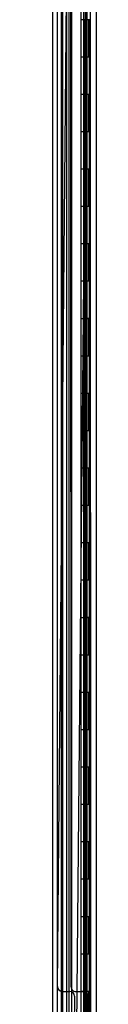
# Model space of a CAD drawing. Header units: inches. Extents: x 2 to 538, y -2 to 358.
# Tile 28 of 39: x 296.31 to 298.04, y 152.84 to 179.19. Entities that reach past the tile are written whole.
import ezdxf
from ezdxf.enums import TextEntityAlignment as Align
from ezdxf.lldxf.tags import DXFTag

# ---------------------------------------------------------------- set-up
doc = ezdxf.new("R2010")
doc.units = ezdxf.units.IN
doc.header["$MEASUREMENT"] = 0
for name, color, linetype in [('COM52825', 7, 'Continuous'), ('COM52826', 7, 'Continuous'), ('COM52847', 7, 'Continuous'), ('COM54578-80', 7, 'Continuous'), ('COM70839-6', 7, 'Continuous'), ('COM71126-4', 7, 'Continuous'), ('Default', 7, 'Continuous'), ('GSK11033', 7, 'Continuous')]:
    doc.layers.add(name, color=color, linetype=linetype)
doc.styles.add('SEACAD_Times_New_Roman', font='times.ttf')
tags = doc.linetypes.add('HIDDEN2', pattern=[0.1875, 0.125, -0.0625]).pattern_tags.tags
tags[6:7] = [DXFTag(74, 4), DXFTag(75, 0), DXFTag(340, '0'), DXFTag(46, 0.0), DXFTag(50, 0.0), DXFTag(44, 0.0), DXFTag(45, 0.0)]
tags[4:5] = [DXFTag(74, 4), DXFTag(75, 0), DXFTag(340, '0'), DXFTag(46, 0.0), DXFTag(50, 0.0), DXFTag(44, 0.0), DXFTag(45, 0.0)]
doc.dimstyles.new('HAMMOND_(STH_-_540x360)', dxfattribs={"dimtxt": 2, "dimasz": 2.5, "dimexe": 1, "dimexo": 1, "dimgap": 0.5, "dimtad": 0, "dimtih": 1, "dimtoh": 1, "dimzin": 0, "dimdsep": 46, "dimtxsty": 'SEACAD_Times_New_Roman', "dimblk1": '_SE_FILLED', "dimblk2": '_SE_FILLED', "dimsah": 1, "dimcen": 1, "dimadec": 0, "dimazin": 0, "dimtfac": 0.8, "dimtofl": 0, "dimtmove": 0, "dimatfit": 3, "dimfxl": 1, "dimtolj": 1, "dimtzin": 0, "dimarcsym": 0})

# ---------------------------------------------------------------- blocks, each defined once
blk = doc.blocks.new('SE2')
at = {"layer": 'COM52825', "color": 7, "linetype": 'Continuous'}
blk.add_line((296.876, 111.184), (296.876, 191.189), dxfattribs=at)
at = {"layer": 'COM52826', "color": 7, "linetype": 'HIDDEN2'}
blk.add_line((297.751, 113.249), (297.751, 191.222), dxfattribs=at)
at = {"layer": 'COM52847', "color": 7, "linetype": 'HIDDEN2'}
for p, q in [((297.309, 112.435), (297.309, 189.938)), ((297.759, 190.079), (297.759, 112.295))]:
    blk.add_line(p, q, dxfattribs=at)
at = {"layer": 'COM54578-80', "color": 7, "linetype": 'HIDDEN2'}
for p, q in [((297.135, 191.187), (297.135, 111.187)), ((297.69, 190.186), (297.69, 111.187)), ((297.79, 111.187), (297.79, 190.186)), ((297.729, 178.187), (297.729, 179.186)), ((297.857, 179.186), (297.857, 179.187)), ((297.857, 178.187), (297.857, 179.186)), ((297.866, 179.187), (297.866, 178.187)), ((297.74, 177.187), (297.74, 178.187)), ((297.782, 177.187), (297.782, 178.187)), ((297.685, 177.188), (297.729, 177.188)), ((297.857, 177.188), (297.729, 177.188)), ((297.729, 176.187), (297.729, 177.186)), ((297.857, 177.186), (297.857, 177.187)), ((297.857, 176.187), (297.857, 177.186)), ((297.866, 177.187), (297.866, 176.187)), ((297.74, 175.187), (297.74, 176.187)), ((297.782, 175.187), (297.782, 176.187)), ((297.685, 175.188), (297.729, 175.188)), ((297.857, 175.188), (297.729, 175.188)), ((297.729, 174.187), (297.729, 175.186)), ((297.857, 175.186), (297.857, 175.187)), ((297.857, 174.187), (297.857, 175.186)), ((297.866, 175.187), (297.866, 174.187)), ((297.74, 173.187), (297.74, 174.187)), ((297.782, 173.187), (297.782, 174.187)), ((297.685, 173.188), (297.729, 173.188)), ((297.857, 173.188), (297.729, 173.188)), ((297.729, 172.187), (297.729, 173.186)), ((297.857, 173.186), (297.857, 173.187)), ((297.857, 172.187), (297.857, 173.186)), ((297.866, 173.187), (297.866, 172.187)), ((297.74, 171.187), (297.74, 172.187)), ((297.782, 171.187), (297.782, 172.187)), ((297.685, 171.188), (297.729, 171.188)), ((297.857, 171.188), (297.729, 171.188)), ((297.729, 170.187), (297.729, 171.186)), ((297.857, 171.186), (297.857, 171.187)), ((297.857, 170.187), (297.857, 171.186)), ((297.866, 171.187), (297.866, 170.187)), ((297.74, 169.187), (297.74, 170.187)), ((297.782, 169.187), (297.782, 170.187)), ((297.685, 169.188), (297.729, 169.188)), ((297.857, 169.188), (297.729, 169.188)), ((297.729, 168.187), (297.729, 169.186)), ((297.857, 169.186), (297.857, 169.187)), ((297.857, 168.187), (297.857, 169.186)), ((297.866, 169.187), (297.866, 168.187)), ((297.74, 167.187), (297.74, 168.187)), ((297.782, 167.187), (297.782, 168.187)), ((297.685, 167.188), (297.729, 167.188)), ((297.857, 167.188), (297.729, 167.188)), ((297.729, 166.187), (297.729, 167.186)), ((297.857, 167.186), (297.857, 167.187)), ((297.857, 166.187), (297.857, 167.186)), ((297.866, 167.187), (297.866, 166.187)), ((297.74, 165.187), (297.74, 166.187)), ((297.782, 165.187), (297.782, 166.187)), ((297.685, 165.188), (297.729, 165.188)), ((297.857, 165.188), (297.729, 165.188)), ((297.729, 164.187), (297.729, 165.186)), ((297.857, 165.186), (297.857, 165.187)), ((297.857, 164.187), (297.857, 165.186)), ((297.866, 165.187), (297.866, 164.187)), ((297.74, 163.187), (297.74, 164.187)), ((297.782, 163.187), (297.782, 164.187)), ((297.685, 163.188), (297.729, 163.188)), ((297.857, 163.188), (297.729, 163.188)), ((297.729, 162.187), (297.729, 163.186)), ((297.857, 163.186), (297.857, 163.187)), ((297.857, 162.187), (297.857, 163.186)), ((297.866, 163.187), (297.866, 162.187)), ((297.74, 161.187), (297.74, 162.187)), ((297.782, 161.187), (297.782, 162.187)), ((297.685, 161.188), (297.729, 161.188)), ((297.857, 161.188), (297.729, 161.188)), ((297.729, 160.187), (297.729, 161.186)), ((297.857, 161.186), (297.857, 161.187)), ((297.857, 160.187), (297.857, 161.186)), ((297.866, 161.187), (297.866, 160.187)), ((297.74, 159.187), (297.74, 160.187)), ((297.782, 159.187), (297.782, 160.187)), ((297.685, 159.188), (297.729, 159.188)), ((297.857, 159.188), (297.729, 159.188)), ((297.729, 158.187), (297.729, 159.186)), ((297.857, 159.186), (297.857, 159.187)), ((297.857, 158.187), (297.857, 159.186)), ((297.866, 159.187), (297.866, 158.187)), ((297.74, 157.187), (297.74, 158.187)), ((297.782, 157.187), (297.782, 158.187)), ((297.685, 157.188), (297.729, 157.188)), ((297.857, 157.188), (297.729, 157.188)), ((297.729, 156.187), (297.729, 157.186)), ((297.857, 157.186), (297.857, 157.187)), ((297.857, 156.187), (297.857, 157.186)), ((297.866, 157.187), (297.866, 156.187)), ((297.74, 155.187), (297.74, 156.187)), ((297.782, 155.187), (297.782, 156.187)), ((297.685, 155.188), (297.729, 155.188)), ((297.857, 155.188), (297.729, 155.188)), ((297.729, 154.187), (297.729, 155.186)), ((297.857, 155.186), (297.857, 155.187)), ((297.857, 154.187), (297.857, 155.186)), ((297.866, 155.187), (297.866, 154.187)), ((297.74, 153.187), (297.74, 154.187)), ((297.782, 153.187), (297.782, 154.187)), ((297.685, 153.188), (297.729, 153.188)), ((297.857, 153.188), (297.729, 153.188)), ((297.729, 152.187), (297.729, 153.186)), ((297.857, 153.186), (297.857, 153.187)), ((297.857, 152.187), (297.857, 153.186)), ((297.866, 153.187), (297.866, 152.187))]:
    blk.add_line(p, q, dxfattribs=at)
at = {"layer": 'COM54578-80', "color": 7, "linetype": 'Continuous'}
for p, q in [((297.623, 180.187), (297.623, 179.186)), ((297.623, 179.187), (297.623, 178.187)), ((297.857, 179.186), (297.623, 179.186)), ((297.827, 179.187), (297.827, 178.187)), ((297.623, 178.187), (297.623, 177.186)), ((297.827, 178.187), (297.623, 178.187)), ((297.827, 178.187), (297.623, 178.187)), ((297.871, 178.187), (297.827, 178.187)), ((297.857, 177.187), (297.857, 178.187)), ((297.866, 177.187), (297.866, 178.187)), ((297.871, 178.187), (297.871, 177.187)), ((297.827, 177.187), (297.623, 177.187)), ((297.623, 177.187), (297.623, 176.187)), ((297.857, 177.186), (297.623, 177.186)), ((297.827, 177.187), (297.827, 176.187)), ((297.871, 177.187), (297.827, 177.187)), ((297.623, 176.187), (297.623, 175.186)), ((297.827, 176.187), (297.623, 176.187)), ((297.827, 176.187), (297.623, 176.187)), ((297.871, 176.187), (297.827, 176.187)), ((297.857, 175.187), (297.857, 176.187)), ((297.866, 175.187), (297.866, 176.187)), ((297.871, 176.187), (297.871, 175.187)), ((297.827, 175.187), (297.623, 175.187)), ((297.623, 175.187), (297.623, 174.187)), ((297.857, 175.186), (297.623, 175.186)), ((297.827, 175.187), (297.827, 174.187)), ((297.871, 175.187), (297.827, 175.187)), ((297.623, 174.187), (297.623, 173.186)), ((297.827, 174.187), (297.623, 174.187)), ((297.827, 174.187), (297.623, 174.187)), ((297.871, 174.187), (297.827, 174.187)), ((297.857, 173.187), (297.857, 174.187)), ((297.866, 173.187), (297.866, 174.187)), ((297.871, 174.187), (297.871, 173.187)), ((297.827, 173.187), (297.623, 173.187)), ((297.623, 173.187), (297.623, 172.187)), ((297.857, 173.186), (297.623, 173.186)), ((297.827, 173.187), (297.827, 172.187)), ((297.871, 173.187), (297.827, 173.187)), ((297.623, 172.187), (297.623, 171.186)), ((297.827, 172.187), (297.623, 172.187)), ((297.827, 172.187), (297.623, 172.187)), ((297.871, 172.187), (297.827, 172.187)), ((297.857, 171.187), (297.857, 172.187)), ((297.866, 171.187), (297.866, 172.187)), ((297.871, 172.187), (297.871, 171.187)), ((297.827, 171.187), (297.623, 171.187)), ((297.623, 171.187), (297.623, 170.187)), ((297.857, 171.186), (297.623, 171.186)), ((297.827, 171.187), (297.827, 170.187)), ((297.871, 171.187), (297.827, 171.187)), ((297.623, 170.187), (297.623, 169.186)), ((297.827, 170.187), (297.623, 170.187)), ((297.827, 170.187), (297.623, 170.187)), ((297.871, 170.187), (297.827, 170.187)), ((297.857, 169.187), (297.857, 170.187)), ((297.866, 169.187), (297.866, 170.187)), ((297.871, 170.187), (297.871, 169.187)), ((297.827, 169.187), (297.623, 169.187)), ((297.623, 169.187), (297.623, 168.187)), ((297.857, 169.186), (297.623, 169.186)), ((297.827, 169.187), (297.827, 168.187)), ((297.871, 169.187), (297.827, 169.187)), ((297.623, 168.187), (297.623, 167.186)), ((297.827, 168.187), (297.623, 168.187)), ((297.827, 168.187), (297.623, 168.187)), ((297.871, 168.187), (297.827, 168.187)), ((297.857, 167.187), (297.857, 168.187)), ((297.866, 167.187), (297.866, 168.187)), ((297.871, 168.187), (297.871, 167.187)), ((297.827, 167.187), (297.623, 167.187)), ((297.623, 167.187), (297.623, 166.187)), ((297.857, 167.186), (297.623, 167.186)), ((297.827, 167.187), (297.827, 166.187)), ((297.871, 167.187), (297.827, 167.187)), ((297.623, 166.187), (297.623, 165.186)), ((297.827, 166.187), (297.623, 166.187)), ((297.827, 166.187), (297.623, 166.187)), ((297.871, 166.187), (297.827, 166.187)), ((297.857, 165.187), (297.857, 166.187)), ((297.866, 165.187), (297.866, 166.187)), ((297.871, 166.187), (297.871, 165.187)), ((297.827, 165.187), (297.623, 165.187)), ((297.623, 165.187), (297.623, 164.187)), ((297.857, 165.186), (297.623, 165.186)), ((297.827, 165.187), (297.827, 164.187)), ((297.871, 165.187), (297.827, 165.187)), ((297.623, 164.187), (297.623, 163.186)), ((297.827, 164.187), (297.623, 164.187)), ((297.827, 164.187), (297.623, 164.187)), ((297.871, 164.187), (297.827, 164.187)), ((297.857, 163.187), (297.857, 164.187)), ((297.866, 163.187), (297.866, 164.187)), ((297.871, 164.187), (297.871, 163.187)), ((297.827, 163.187), (297.623, 163.187)), ((297.623, 163.187), (297.623, 162.187)), ((297.857, 163.186), (297.623, 163.186)), ((297.827, 163.187), (297.827, 162.187)), ((297.871, 163.187), (297.827, 163.187)), ((297.623, 162.187), (297.623, 161.186)), ((297.827, 162.187), (297.623, 162.187)), ((297.827, 162.187), (297.623, 162.187)), ((297.871, 162.187), (297.827, 162.187)), ((297.857, 161.187), (297.857, 162.187)), ((297.866, 161.187), (297.866, 162.187)), ((297.871, 162.187), (297.871, 161.187)), ((297.827, 161.187), (297.623, 161.187)), ((297.623, 161.187), (297.623, 160.187)), ((297.857, 161.186), (297.623, 161.186)), ((297.827, 161.187), (297.827, 160.187)), ((297.871, 161.187), (297.827, 161.187)), ((297.623, 160.187), (297.623, 159.186)), ((297.827, 160.187), (297.623, 160.187)), ((297.827, 160.187), (297.623, 160.187)), ((297.871, 160.187), (297.827, 160.187)), ((297.857, 159.187), (297.857, 160.187)), ((297.866, 159.187), (297.866, 160.187)), ((297.871, 160.187), (297.871, 159.187)), ((297.827, 159.187), (297.623, 159.187)), ((297.623, 159.187), (297.623, 158.187)), ((297.857, 159.186), (297.623, 159.186)), ((297.827, 159.187), (297.827, 158.187)), ((297.871, 159.187), (297.827, 159.187)), ((297.623, 158.187), (297.623, 157.186)), ((297.827, 158.187), (297.623, 158.187)), ((297.827, 158.187), (297.623, 158.187)), ((297.871, 158.187), (297.827, 158.187)), ((297.857, 157.187), (297.857, 158.187)), ((297.866, 157.187), (297.866, 158.187)), ((297.871, 158.187), (297.871, 157.187)), ((297.827, 157.187), (297.623, 157.187)), ((297.623, 157.187), (297.623, 156.187)), ((297.857, 157.186), (297.623, 157.186)), ((297.827, 157.187), (297.827, 156.187)), ((297.871, 157.187), (297.827, 157.187)), ((297.623, 156.187), (297.623, 155.186)), ((297.827, 156.187), (297.623, 156.187)), ((297.827, 156.187), (297.623, 156.187)), ((297.871, 156.187), (297.827, 156.187)), ((297.857, 155.187), (297.857, 156.187)), ((297.866, 155.187), (297.866, 156.187)), ((297.871, 156.187), (297.871, 155.187)), ((297.827, 155.187), (297.623, 155.187)), ((297.623, 155.187), (297.623, 154.187)), ((297.857, 155.186), (297.623, 155.186)), ((297.827, 155.187), (297.827, 154.187)), ((297.871, 155.187), (297.827, 155.187)), ((297.623, 154.187), (297.623, 153.186)), ((297.827, 154.187), (297.623, 154.187)), ((297.827, 154.187), (297.623, 154.187)), ((297.871, 154.187), (297.827, 154.187)), ((297.857, 153.187), (297.857, 154.187)), ((297.866, 153.187), (297.866, 154.187)), ((297.871, 154.187), (297.871, 153.187)), ((297.827, 153.187), (297.623, 153.187)), ((297.623, 153.187), (297.623, 152.187)), ((297.857, 153.186), (297.623, 153.186)), ((297.827, 153.187), (297.827, 152.187)), ((297.871, 153.187), (297.827, 153.187))]:
    blk.add_line(p, q, dxfattribs=at)
at = {"layer": 'COM70839-6', "color": 7, "linetype": 'HIDDEN2'}
for p, q in [((296.995, 153.316), (297.327, 188.897)), ((297.36, 153.312), (297.351, 188.894)), ((297.513, 151.936), (297.857, 188.811)), ((297.891, 151.937), (297.882, 188.814)), ((297.118, 153.19), (297.329, 153.188)), ((297.453, 153.062), (297.444, 152.049)), ((297.485, 153.187), (297.696, 153.187)), ((297.821, 153.062), (297.821, 152.049))]:
    blk.add_line(p, q, dxfattribs=at)
for centre, start, end in [((297.119, 153.315), 179.4646, 269.4646), ((297.328, 153.063), 359.4646, 89.4646), ((297.485, 153.312), 180.0138, 270.0138), ((297.696, 153.062), 0.0138, 90.0138)]:
    blk.add_arc(centre, 0.125, start, end, dxfattribs=at)
at = {"layer": 'COM71126-4', "color": 7, "linetype": 'Continuous'}
blk.add_line((298.038, 108.249), (298.038, 194.124), dxfattribs=at)
at = {"layer": 'COM71126-4', "color": 7, "linetype": 'HIDDEN2'}
blk.add_line((297.101, 111.499), (297.101, 190.874), dxfattribs=at)
at = {"layer": 'GSK11033', "color": 7, "linetype": 'HIDDEN2'}
for p, q in [((297.001, 111.874), (297.001, 190.499)), ((297.251, 111.874), (297.251, 190.499)), ((297.384, 112.978), (297.384, 189.396))]:
    blk.add_line(p, q, dxfattribs=at)
blk = doc.blocks.new('DMBLK3439')
at = {"layer": 'Default', "linetype": 'Continuous'}
for points in [[(276.086, 188.374), (276.919, 188.374), (276.502, 190.874)], [(276.086, 113.999), (276.502, 111.499), (276.919, 113.999)]]:
    blk.add_hatch(color=7, dxfattribs=at).paths.add_polyline_path(points)
at = {"layer": 'Default', "color": 7, "linetype": 'Continuous'}
for p, q in [((296.507, 190.874), (275.502, 190.874)), ((276.502, 190.874), (276.502, 152.887)), ((276.502, 143.487), (276.502, 111.499)), ((296.507, 111.499), (275.502, 111.499))]:
    blk.add_line(p, q, dxfattribs=at)
at = {"layer": 'Default', "color": 7, "linetype": 'Continuous', "style": 'SEACAD_Times_New_Roman'}
for s, p in [('79.38', (273.09, 152.187)), ('DOOR ', (271.929, 149.187)), ('OPENING', (270.009, 146.187))]:
    blk.add_text(s, height=2, dxfattribs=at).set_placement(p, align=Align.TOP_LEFT)
blk = doc.blocks.new('_SE_FILLED')
at = {"color": 0}
blk.add_line((0, 0), (-1, 0), dxfattribs=at)
blk.add_solid([(0, 0), (-1, -0.1665), (-1, 0.1665), (0, 0)], dxfattribs=at)

msp = doc.modelspace()

# ---------------------------------------------------------------- block references
at = {"layer": 'Default'}
msp.add_blockref('SE2', (0, 0), dxfattribs=at)

# ---------------------------------------------------------------- dimensions: what is measured, and where the dimension line sits
at = {"layer": 'Default', "color": 7, "linetype": 'Continuous'}
dim = msp.add_linear_dim(base=(276.50223527, 190.874045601), p1=(297.50688393, 190.874045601), p2=(297.50688393, 111.499045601), angle=270, text='\\A1;<>\\PDOOR \\XOPENING', dimstyle='HAMMOND_(STH_-_540x360)', dxfattribs=at)
dim.commit()
dim.dimension.update_dxf_attribs({"geometry": 'DMBLK3439', "text_midpoint": (276.50223527, 151.186546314), "dimtype": 161})

doc.saveas('drawing.dxf')
